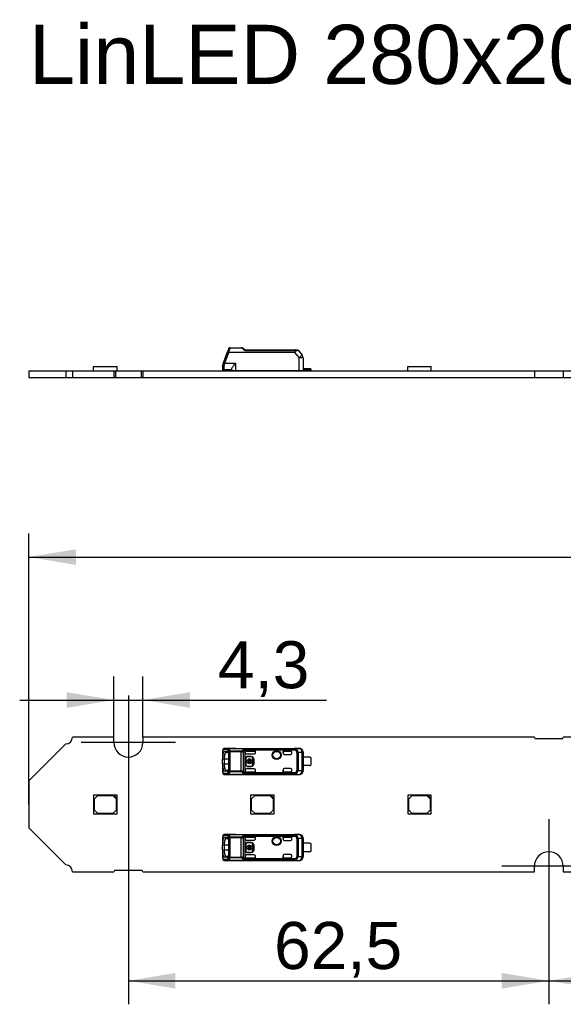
# Model space of a CAD drawing. Header units: millimetres. Extents: x 10 to 580, y 10 to 410.
# Tile 2 of 14: x 154 to 194, y 136 to 209. Entities that reach past the tile are written whole.
import ezdxf
from ezdxf.enums import TextEntityAlignment as Align
from ezdxf.lldxf.tags import DXFTag

# ---------------------------------------------------------------- set-up
doc = ezdxf.new("R2010")
doc.units = ezdxf.units.MM
doc.layers.add('Default', color=7, linetype='Continuous')
doc.layers.add('LINLED_280X20MM_', color=7, linetype='Continuous')
doc.styles.add('SEACAD_Arial', font='arial.ttf')
tags = doc.linetypes.add('CENTER2', pattern=[28.575, 19.05, -3.175, 3.175, -3.175]).pattern_tags.tags
tags[10:11] = [DXFTag(74, 4), DXFTag(75, 0), DXFTag(340, '0'), DXFTag(46, 0.0), DXFTag(50, 0.0), DXFTag(44, 0.0), DXFTag(45, 0.0)]
tags[8:9] = [DXFTag(74, 4), DXFTag(75, 0), DXFTag(340, '0'), DXFTag(46, 0.0), DXFTag(50, 0.0), DXFTag(44, 0.0), DXFTag(45, 0.0)]
tags[6:7] = [DXFTag(74, 4), DXFTag(75, 0), DXFTag(340, '0'), DXFTag(46, 0.0), DXFTag(50, 0.0), DXFTag(44, 0.0), DXFTag(45, 0.0)]
tags[4:5] = [DXFTag(74, 4), DXFTag(75, 0), DXFTag(340, '0'), DXFTag(46, 0.0), DXFTag(50, 0.0), DXFTag(44, 0.0), DXFTag(45, 0.0)]
doc.dimstyles.new('ISO', dxfattribs={"dimtxt": 3.5, "dimasz": 3.5, "dimexe": 1.75, "dimexo": 0, "dimgap": 0.875, "dimtad": 1, "dimlfac": 2, "dimtxsty": 'SEACAD_Arial', "dimblk1": '_SE_FILLED', "dimblk2": '_SE_FILLED', "dimsah": 1, "dimcen": 1.75, "dimadec": 0, "dimazin": 0, "dimtfac": 0.5, "dimtdec": 3, "dimtmove": 0, "dimatfit": 3, "dimfxl": 1, "dimarcsym": 0})

# ---------------------------------------------------------------- blocks, each defined once
blk = doc.blocks.new('SEANNOT_GROUP10')
at = {"layer": 'Default', "color": 7, "linetype": 'CENTER2'}
for p, q in [((161.618, 158.764), (161.618, 151.764)), ((165.118, 155.264), (158.118, 155.264))]:
    blk.add_line(p, q, dxfattribs=at)
blk = doc.blocks.new('SEANNOT_GROUP11')
at = {"layer": 'Default', "color": 7, "linetype": 'CENTER2'}
for p, q in [((192.868, 149.564), (192.868, 142.564)), ((196.368, 146.064), (189.368, 146.064))]:
    blk.add_line(p, q, dxfattribs=at)
blk = doc.blocks.new('SE2')
at = {"layer": 'LINLED_280X20MM_', "color": 7, "linetype": 'Continuous'}
for p, q in [((169.076, 184.573), (169.039, 184.472)), ((169.17, 184.616), (169.133, 184.493)), ((169.17, 184.639), (169.99, 184.639)), ((169.17, 184.639), (169.17, 184.616)), ((169.99, 184.616), (169.17, 184.616)), ((169.99, 184.616), (169.99, 184.639)), ((168.695, 183.526), (168.986, 184.325)), ((168.789, 183.493), (169.08, 184.292)), ((168.791, 183.788), (168.955, 184.239)), ((169.08, 184.314), (169.08, 184.292)), ((169.08, 184.314), (173.974, 184.314)), ((173.974, 184.292), (169.08, 184.292)), ((170.272, 184.433), (174.038, 184.433)), ((170.301, 184.489), (174.038, 184.489)), ((173.974, 184.292), (173.974, 184.314)), ((173.974, 184.292), (174.31, 183.892)), ((174.038, 184.489), (174.152, 184.489)), ((174.038, 184.489), (174.038, 184.433)), ((174.229, 184.453), (174.54, 184.082)), ((174.316, 182.939), (174.311, 183.892)), ((174.61, 183.892), (174.618, 182.939)), ((159.031, 183.239), (160.781, 183.239)), ((159.031, 182.914), (159.031, 183.239)), ((160.781, 182.914), (160.781, 183.239)), ((168.618, 183.226), (168.618, 183.089)), ((168.695, 183.526), (168.648, 183.397)), ((168.718, 183.16), (168.718, 182.989)), ((168.789, 183.493), (169.593, 183.493)), ((169.593, 183.492), (169.593, 182.939)), ((182.381, 183.239), (184.131, 183.239)), ((182.381, 182.914), (182.381, 183.239)), ((184.131, 182.914), (184.131, 183.239)), ((154.218, 182.914), (154.218, 182.414)), ((154.218, 182.914), (156.968, 182.914)), ((154.218, 182.414), (156.968, 182.414)), ((156.968, 182.914), (156.968, 182.414)), ((156.968, 182.914), (157.468, 182.914)), ((156.968, 182.414), (157.468, 182.414)), ((157.468, 182.914), (157.468, 182.414)), ((157.468, 182.914), (160.543, 182.914)), ((157.468, 182.414), (160.543, 182.414)), ((160.543, 182.914), (160.543, 182.414)), ((160.543, 182.914), (160.668, 182.914)), ((160.543, 182.414), (160.668, 182.414)), ((160.668, 182.914), (160.668, 182.414)), ((160.668, 182.914), (162.568, 182.914)), ((160.668, 182.414), (162.568, 182.414)), ((162.568, 182.914), (162.568, 182.414)), ((162.568, 182.914), (162.693, 182.914)), ((162.568, 182.414), (162.693, 182.414)), ((162.693, 182.914), (162.693, 182.414)), ((162.693, 182.914), (191.793, 182.914)), ((162.693, 182.414), (191.793, 182.414)), ((168.643, 182.964), (168.643, 183.022)), ((168.643, 182.964), (168.643, 182.914)), ((169.293, 182.989), (168.718, 182.989)), ((169.293, 183.032), (169.293, 182.939)), ((169.293, 182.939), (169.593, 182.939)), ((169.493, 182.914), (169.493, 182.939)), ((169.593, 182.939), (174.316, 182.939)), ((169.818, 182.914), (169.793, 182.939)), ((169.858, 182.939), (169.858, 182.914)), ((170.27, 182.939), (170.272, 182.932)), ((170.706, 182.914), (170.706, 182.939)), ((172.456, 182.914), (172.456, 182.939)), ((174.143, 182.939), (174.143, 182.914)), ((174.316, 182.939), (174.618, 182.939)), ((175.093, 183.064), (174.617, 183.064)), ((175.093, 182.989), (174.618, 182.989)), ((175.093, 182.989), (175.093, 183.064)), ((175.168, 183.064), (175.093, 183.064)), ((175.168, 183.064), (175.168, 182.964)), ((175.168, 182.914), (175.168, 182.964)), ((191.793, 182.914), (191.793, 182.414)), ((191.793, 182.914), (193.943, 182.914)), ((191.793, 182.414), (193.943, 182.414)), ((193.943, 182.914), (193.943, 182.414)), ((193.943, 182.914), (223.043, 182.914)), ((193.943, 182.414), (223.043, 182.414))]:
    blk.add_line(p, q, dxfattribs=at)
for centre, radius, start, end in [((169.17, 184.539), 0.1, 90, 159.89741), ((169.991, 184.339), 0.299, 55.47018, 90.07155), ((169.988, 184.442), 0.175, 48.79055, 89.40321), ((176.857, 192.516), 10.425, 229.62772, 230.83124), ((156.518, 164.593), 24.204, 55.2857, 55.6919), ((176.939, 181.514), 8.435, 159.47068, 160.52922), ((166.06, 185.311), 3.181, 341.73769, 345.10257), ((174.021, 184.218), 0.216, 73.93862, 85.52902), ((173.582, 187.502), 3.117, 279.21463, 281.97417), ((174.31, 183.889), 0.3, 0.5, 40), ((169.118, 183.226), 0.5, 160.00724, 179.99369), ((167.711, 180.602), 3.086, 69.55072, 71.40328), ((169.34, 183.16), 0.622, 163.98457, 179.95248), ((157.573, 186.676), 11.66, 343.33232, 344.1587), ((168.718, 183.089), 0.1, 180, 269.9999), ((168.718, 182.864), 0.125, 90, 126.8699), ((170.168, 183.214), 0.3, 270, 290.29638), ((170.168, 183.214), 0.3, 290.29647, 293.55646), ((174.143, 183.214), 0.3, 246.44354, 270), ((175.093, 182.864), 0.125, 53.1301, 90)]:
    blk.add_arc(centre, radius, start, end, dxfattribs=at)
for centre, major_axis, ratio, start_param, end_param in [((169.08, 184.291), (0.094, -0.0342), 0.0082, 1.573739, 3.141593), ((174.31, 183.889), (-0.23, -0.193), 0.006685, 3.141593, 4.704499), ((174.31, 183.889), (0.3, 0.003), 0.008726, 0, 1.567882)]:
    blk.add_ellipse(centre, major_axis=major_axis, ratio=ratio, start_param=start_param, end_param=end_param, dxfattribs=at)
for points, knots in [([(169.076, 184.573), (169.082, 184.588), (169.094, 184.601), (169.128, 184.617), (169.149, 184.619), (169.17, 184.616)], [0, 0, 0, 0, 0.5, 0.5, 1, 1, 1, 1]), ([(169.08, 184.314), (169.056, 184.32), (169.033, 184.326), (168.998, 184.33), (168.988, 184.329), (168.986, 184.325)], [0, 0, 0, 0, 0.5, 0.5, 1, 1, 1, 1]), ([(169.133, 184.493), (169.112, 184.497), (169.091, 184.497), (169.058, 184.49), (169.045, 184.482), (169.039, 184.472)], [0, 0, 0, 0, 0.5, 0.5, 1, 1, 1, 1]), ([(173.974, 184.314), (173.98, 184.315), (173.99, 184.319), (174.004, 184.329), (174.016, 184.343), (174.025, 184.361), (174.032, 184.382), (174.036, 184.407), (174.038, 184.424), (174.038, 184.433)], [0, 0, 0, 0, 0.110474, 0.221192, 0.340028, 0.473427, 0.625996, 0.800833, 1, 1, 1, 1]), ([(174.081, 184.425), (174.072, 184.395), (174.059, 184.353), (174.015, 184.308), (173.988, 184.297), (173.974, 184.292)], [0, 0, 0, 0, 0.545028, 0.76451, 1, 1, 1, 1]), ([(174.081, 184.425), (174.078, 184.444), (174.072, 184.46), (174.057, 184.482), (174.047, 184.489), (174.038, 184.489)], [0, 0, 0, 0, 0.5, 0.5, 1, 1, 1, 1]), ([(168.718, 183.16), (168.692, 183.16), (168.666, 183.168), (168.629, 183.192), (168.618, 183.209), (168.618, 183.226)], [0, 0, 0, 0, 0.5, 0.5, 1, 1, 1, 1]), ([(168.648, 183.397), (168.646, 183.389), (168.654, 183.377), (168.69, 183.353), (168.716, 183.34), (168.742, 183.332)], [0, 0, 0, 0, 0.5, 0.5, 1, 1, 1, 1]), ([(169.293, 183.032), (169.296, 183.047), (169.301, 183.078), (169.341, 183.149), (169.399, 183.237), (169.485, 183.351), (169.552, 183.439), (169.592, 183.491), (169.593, 183.492)], [0, 0, 0, 0, 0.144068, 0.30909, 0.500413, 0.703729, 0.992783, 1, 1, 1, 1])]:
    blk.add_open_spline(points, degree=3, knots=knots, dxfattribs=at)
for points in [[(170.16, 184.586), (170.147, 184.593), (170.125, 184.588), (170.103, 184.573)], [(170.301, 184.489), (170.291, 184.489), (170.281, 184.466), (170.272, 184.433)], [(174.152, 184.489), (174.181, 184.489), (174.21, 184.475), (174.229, 184.453)]]:
    blk.add_open_spline(points, degree=3, dxfattribs=at)
blk = doc.blocks.new('SE3')
at = {"layer": 'LINLED_280X20MM_', "color": 7, "linetype": 'Continuous'}
for p, q in [((160.543, 155.664), (157.468, 155.664)), ((160.543, 155.264), (160.543, 155.664)), ((191.793, 155.664), (162.693, 155.664)), ((162.693, 155.664), (162.693, 155.264)), ((193.818, 155.539), (191.918, 155.539)), ((223.043, 155.664), (193.943, 155.664)), ((156.968, 155.164), (154.218, 152.414)), ((168.618, 154.636), (168.618, 154.262)), ((168.648, 154.713), (168.648, 154.437)), ((168.986, 154.727), (168.695, 154.734)), ((169.59, 154.834), (168.788, 154.834)), ((169.08, 154.827), (168.789, 154.834)), ((169.593, 154.834), (168.789, 154.834)), ((168.791, 154.596), (168.955, 154.595)), ((168.791, 154.596), (168.932, 154.545)), ((168.932, 154.545), (169.015, 154.544)), ((168.98, 154.586), (168.955, 154.595)), ((169.076, 153.156), (169.076, 154.571)), ((169.17, 154.571), (169.076, 154.571)), ((169.08, 154.827), (169.08, 154.824)), ((169.08, 154.827), (173.974, 154.827)), ((169.08, 154.824), (173.974, 154.824)), ((169.99, 154.634), (169.17, 154.634)), ((169.17, 154.634), (169.17, 154.571)), ((169.99, 154.571), (169.17, 154.571)), ((169.17, 154.571), (169.17, 153.156)), ((169.593, 154.839), (169.593, 154.834)), ((169.593, 154.839), (174.316, 154.839)), ((169.99, 154.571), (169.99, 154.634)), ((169.99, 153.156), (169.99, 154.571)), ((170.16, 154.61), (170.16, 153.117)), ((174.038, 154.781), (170.271, 154.781)), ((174.038, 154.692), (170.301, 154.692)), ((170.302, 154.541), (170.302, 154.683)), ((170.302, 154.541), (170.302, 154.519)), ((170.402, 154.641), (171.068, 154.641)), ((170.402, 154.641), (170.402, 154.641)), ((170.402, 154.641), (171.067, 154.641)), ((171.067, 154.516), (171.067, 154.641)), ((171.068, 154.641), (171.067, 154.641)), ((171.068, 154.519), (171.068, 154.641)), ((173.118, 154.641), (173.118, 154.489)), ((173.668, 154.641), (173.118, 154.641)), ((173.118, 154.641), (173.12, 154.641)), ((173.12, 154.489), (173.12, 154.641)), ((173.12, 154.641), (173.668, 154.641)), ((173.668, 154.641), (173.668, 154.641)), ((173.768, 154.489), (173.768, 154.541)), ((174.31, 154.83), (173.974, 154.827)), ((173.974, 154.824), (173.974, 154.827)), ((174.038, 154.781), (174.038, 154.692)), ((174.038, 154.692), (174.081, 154.774)), ((174.311, 154.83), (174.316, 154.839)), ((174.618, 154.539), (174.61, 154.53)), ((174.618, 154.539), (174.618, 154.176)), ((168.768, 154.242), (168.618, 154.262)), ((168.618, 154.262), (168.618, 154.039)), ((168.768, 154.039), (168.618, 154.039)), ((168.618, 153.689), (168.618, 154.039)), ((168.648, 154.436), (168.789, 154.399)), ((168.768, 154.039), (168.768, 154.242)), ((169.066, 154.039), (168.768, 154.039)), ((168.768, 153.689), (168.768, 154.039)), ((169.066, 154.289), (169.066, 153.438)), ((170.302, 153.209), (170.302, 154.519)), ((170.352, 154.114), (170.338, 154.114)), ((170.338, 154.114), (170.338, 153.614)), ((170.352, 154.114), (170.352, 153.614)), ((170.444, 153.897), (170.392, 153.897)), ((170.392, 153.897), (170.392, 153.83)), ((170.392, 153.83), (170.444, 153.83)), ((170.402, 154.419), (170.968, 154.419)), ((170.452, 154.227), (170.452, 154.214)), ((170.752, 154.227), (170.452, 154.227)), ((170.752, 154.214), (170.452, 154.214)), ((170.712, 153.897), (170.506, 153.897)), ((170.506, 153.83), (170.712, 153.83)), ((170.752, 154.214), (170.752, 154.227)), ((170.826, 153.897), (170.775, 153.897)), ((170.775, 153.83), (170.826, 153.83)), ((170.892, 154.111), (170.826, 154.111)), ((170.826, 154.111), (170.826, 153.897)), ((170.826, 153.83), (170.826, 153.617)), ((170.892, 153.617), (170.892, 154.111)), ((170.965, 154.014), (170.952, 154.014)), ((170.952, 153.714), (170.952, 154.014)), ((170.965, 153.714), (170.965, 154.014)), ((171.067, 154.516), (171.068, 154.519)), ((173.118, 154.489), (173.12, 154.489)), ((173.218, 154.389), (173.668, 154.389)), ((174.152, 153.2), (174.152, 154.527)), ((174.229, 154.527), (174.152, 154.527)), ((174.54, 154.53), (174.229, 154.527)), ((174.229, 154.527), (174.229, 153.2)), ((174.61, 154.53), (174.54, 154.53)), ((174.54, 153.197), (174.54, 154.53)), ((174.61, 154.53), (174.61, 153.197)), ((174.617, 153.551), (174.617, 154.176)), ((175.093, 154.176), (174.617, 154.176)), ((175.168, 154.151), (175.168, 153.576)), ((168.618, 153.689), (168.768, 153.689)), ((168.618, 153.689), (168.618, 153.465)), ((168.618, 153.465), (168.768, 153.486)), ((168.618, 153.466), (168.618, 153.092)), ((168.789, 153.328), (168.648, 153.292)), ((168.648, 153.29), (168.648, 153.014)), ((168.768, 153.689), (169.066, 153.689)), ((168.768, 153.486), (168.768, 153.689)), ((168.932, 153.182), (168.791, 153.131)), ((168.955, 153.132), (168.791, 153.131)), ((169.016, 153.183), (168.932, 153.182)), ((168.955, 153.132), (168.982, 153.142)), ((169.17, 153.156), (169.076, 153.156)), ((169.17, 153.156), (169.99, 153.156)), ((169.17, 153.156), (169.17, 153.093)), ((169.99, 153.093), (169.17, 153.093)), ((169.99, 153.093), (169.99, 153.156)), ((170.302, 153.209), (170.302, 153.186)), ((170.302, 153.045), (170.302, 153.186)), ((170.338, 153.614), (170.352, 153.614)), ((170.968, 153.309), (170.402, 153.309)), ((170.402, 153.086), (171.067, 153.086)), ((170.402, 153.086), (170.402, 153.086)), ((170.402, 153.086), (171.068, 153.086)), ((170.452, 153.514), (170.452, 153.5)), ((170.452, 153.514), (170.752, 153.514)), ((170.452, 153.5), (170.752, 153.5)), ((170.568, 153.7), (170.568, 153.763)), ((170.651, 153.763), (170.651, 153.7)), ((170.752, 153.5), (170.752, 153.514)), ((170.826, 153.617), (170.892, 153.617)), ((170.952, 153.714), (170.965, 153.714)), ((171.067, 153.086), (171.067, 153.213)), ((171.068, 153.208), (171.067, 153.213)), ((171.068, 153.086), (171.067, 153.086)), ((171.068, 153.086), (171.068, 153.208)), ((173.12, 153.239), (173.118, 153.239)), ((173.118, 153.239), (173.118, 153.086)), ((173.118, 153.086), (173.12, 153.086)), ((173.118, 153.086), (173.668, 153.086)), ((173.12, 153.086), (173.12, 153.239)), ((173.12, 153.086), (173.668, 153.086)), ((173.668, 153.339), (173.218, 153.339)), ((173.668, 153.086), (173.668, 153.086)), ((173.768, 153.186), (173.768, 153.239)), ((174.152, 153.2), (174.229, 153.2)), ((174.229, 153.2), (174.54, 153.197)), ((174.54, 153.197), (174.61, 153.197)), ((174.61, 153.197), (174.618, 153.189)), ((175.093, 153.551), (174.617, 153.551)), ((174.618, 153.551), (174.618, 153.189)), ((154.218, 152.414), (154.218, 148.914)), ((168.695, 152.993), (168.986, 153)), ((168.788, 152.893), (169.59, 152.893)), ((168.789, 152.893), (169.08, 152.9)), ((168.789, 152.893), (169.593, 152.893)), ((169.08, 152.903), (169.08, 152.9)), ((169.08, 152.903), (173.974, 152.903)), ((173.974, 152.9), (169.08, 152.9)), ((169.593, 152.893), (169.593, 152.889)), ((169.593, 152.889), (174.316, 152.889)), ((170.272, 152.946), (174.038, 152.946)), ((170.302, 153.045), (170.301, 153.035)), ((170.301, 153.035), (174.038, 153.035)), ((173.974, 152.9), (173.974, 152.903)), ((173.974, 152.9), (174.31, 152.897)), ((174.038, 153.035), (174.038, 152.946)), ((174.081, 152.953), (174.038, 153.035)), ((174.316, 152.889), (174.311, 152.897)), ((160.531, 151.364), (159.031, 151.364)), ((159.031, 151.364), (159.031, 149.964)), ((159.331, 151.314), (159.081, 151.064)), ((159.081, 151.064), (159.081, 150.264)), ((160.481, 151.314), (159.331, 151.314)), ((160.731, 151.064), (160.481, 151.314)), ((160.781, 151.364), (160.531, 151.364)), ((160.531, 151.364), (160.781, 151.114)), ((160.731, 150.264), (160.731, 151.064)), ((160.781, 151.114), (160.781, 151.364)), ((160.781, 149.964), (160.781, 151.114)), ((172.206, 151.364), (170.706, 151.364)), ((170.706, 151.364), (170.706, 149.964)), ((171.006, 151.314), (170.756, 151.064)), ((170.756, 151.064), (170.756, 150.264)), ((172.156, 151.314), (171.006, 151.314)), ((172.406, 151.064), (172.156, 151.314)), ((172.456, 151.364), (172.206, 151.364)), ((172.206, 151.364), (172.456, 151.114)), ((172.406, 150.264), (172.406, 151.064)), ((172.456, 151.114), (172.456, 151.364)), ((172.456, 149.964), (172.456, 151.114)), ((183.881, 151.364), (182.381, 151.364)), ((182.381, 151.364), (182.381, 149.964)), ((182.681, 151.314), (182.431, 151.064)), ((182.431, 151.064), (182.431, 150.264)), ((183.831, 151.314), (182.681, 151.314)), ((184.081, 151.064), (183.831, 151.314)), ((184.131, 151.364), (183.881, 151.364)), ((183.881, 151.364), (184.131, 151.114)), ((184.081, 150.264), (184.081, 151.064)), ((184.131, 151.114), (184.131, 151.364)), ((184.131, 149.964), (184.131, 151.114)), ((159.081, 150.264), (159.331, 150.014)), ((160.481, 150.014), (160.731, 150.264)), ((170.756, 150.264), (171.006, 150.014)), ((172.156, 150.014), (172.406, 150.264)), ((182.431, 150.264), (182.681, 150.014)), ((183.831, 150.014), (184.081, 150.264)), ((159.031, 149.964), (160.781, 149.964)), ((159.331, 150.014), (160.481, 150.014)), ((170.706, 149.964), (172.456, 149.964)), ((171.006, 150.014), (172.156, 150.014)), ((182.381, 149.964), (184.131, 149.964)), ((182.681, 150.014), (183.831, 150.014)), ((154.218, 148.914), (156.968, 146.164)), ((168.618, 148.236), (168.618, 147.862)), ((168.648, 148.313), (168.648, 148.037)), ((168.648, 148.036), (168.789, 147.999)), ((168.986, 148.327), (168.695, 148.334)), ((169.59, 148.434), (168.788, 148.434)), ((169.08, 148.427), (168.789, 148.434)), ((169.593, 148.434), (168.789, 148.434)), ((168.791, 148.196), (168.955, 148.195)), ((168.791, 148.196), (168.932, 148.145)), ((168.932, 148.145), (169.015, 148.144)), ((168.98, 148.186), (168.955, 148.195)), ((169.076, 146.756), (169.076, 148.171)), ((169.17, 148.171), (169.076, 148.171)), ((169.08, 148.427), (169.08, 148.424)), ((169.08, 148.427), (173.974, 148.427)), ((169.08, 148.424), (173.974, 148.424)), ((169.99, 148.234), (169.17, 148.234)), ((169.17, 148.234), (169.17, 148.171)), ((169.99, 148.171), (169.17, 148.171)), ((169.17, 148.171), (169.17, 146.756)), ((169.593, 148.439), (169.593, 148.434)), ((169.593, 148.439), (174.316, 148.439)), ((169.99, 148.171), (169.99, 148.234)), ((169.99, 146.756), (169.99, 148.171)), ((170.16, 148.21), (170.16, 146.717)), ((174.038, 148.381), (170.271, 148.381)), ((174.038, 148.292), (170.301, 148.292)), ((170.302, 148.141), (170.302, 148.283)), ((170.302, 148.141), (170.302, 148.119)), ((170.302, 146.809), (170.302, 148.119)), ((170.402, 148.241), (171.068, 148.241)), ((170.402, 148.241), (170.402, 148.241)), ((170.402, 148.241), (171.067, 148.241)), ((170.402, 148.019), (170.968, 148.019)), ((171.067, 148.116), (171.067, 148.241)), ((171.068, 148.241), (171.067, 148.241)), ((171.067, 148.116), (171.068, 148.119)), ((171.068, 148.119), (171.068, 148.241)), ((173.118, 148.241), (173.118, 148.089)), ((173.668, 148.241), (173.118, 148.241)), ((173.118, 148.241), (173.12, 148.241)), ((173.118, 148.089), (173.12, 148.089)), ((173.12, 148.089), (173.12, 148.241)), ((173.12, 148.241), (173.668, 148.241)), ((173.218, 147.989), (173.668, 147.989)), ((173.668, 148.241), (173.668, 148.241)), ((173.768, 148.089), (173.768, 148.141)), ((174.31, 148.43), (173.974, 148.427)), ((173.974, 148.424), (173.974, 148.427)), ((174.038, 148.381), (174.038, 148.292)), ((174.038, 148.292), (174.081, 148.374)), ((174.152, 146.8), (174.152, 148.127)), ((174.229, 148.127), (174.152, 148.127)), ((174.54, 148.13), (174.229, 148.127)), ((174.229, 148.127), (174.229, 146.8)), ((174.311, 148.43), (174.316, 148.439)), ((174.61, 148.13), (174.54, 148.13)), ((174.54, 146.797), (174.54, 148.13)), ((174.618, 148.139), (174.61, 148.13)), ((174.61, 148.13), (174.61, 146.797)), ((174.618, 148.139), (174.618, 147.776)), ((168.768, 147.842), (168.618, 147.862)), ((168.618, 147.862), (168.618, 147.639)), ((168.768, 147.639), (168.618, 147.639)), ((168.618, 147.289), (168.618, 147.639)), ((168.618, 147.289), (168.768, 147.289)), ((168.618, 147.289), (168.618, 147.065)), ((168.768, 147.639), (168.768, 147.842)), ((169.066, 147.639), (168.768, 147.639)), ((168.768, 147.289), (168.768, 147.639)), ((168.768, 147.289), (169.066, 147.289)), ((168.768, 147.086), (168.768, 147.289)), ((169.066, 147.889), (169.066, 147.038)), ((170.352, 147.714), (170.338, 147.714)), ((170.338, 147.714), (170.338, 147.214)), ((170.338, 147.214), (170.352, 147.214)), ((170.352, 147.714), (170.352, 147.214)), ((170.444, 147.497), (170.392, 147.497)), ((170.392, 147.497), (170.392, 147.43)), ((170.392, 147.43), (170.444, 147.43)), ((170.452, 147.827), (170.452, 147.814)), ((170.752, 147.827), (170.452, 147.827)), ((170.752, 147.814), (170.452, 147.814)), ((170.712, 147.497), (170.506, 147.497)), ((170.506, 147.43), (170.712, 147.43)), ((170.568, 147.3), (170.568, 147.363)), ((170.651, 147.363), (170.651, 147.3)), ((170.752, 147.814), (170.752, 147.827)), ((170.826, 147.497), (170.775, 147.497)), ((170.775, 147.43), (170.826, 147.43)), ((170.892, 147.711), (170.826, 147.711)), ((170.826, 147.711), (170.826, 147.497)), ((170.826, 147.43), (170.826, 147.217)), ((170.826, 147.217), (170.892, 147.217)), ((170.892, 147.217), (170.892, 147.711)), ((170.965, 147.614), (170.952, 147.614)), ((170.952, 147.314), (170.952, 147.614)), ((170.952, 147.314), (170.965, 147.314)), ((170.965, 147.314), (170.965, 147.614)), ((174.617, 147.151), (174.617, 147.776)), ((175.093, 147.776), (174.617, 147.776)), ((175.168, 147.751), (175.168, 147.176)), ((168.618, 147.065), (168.768, 147.086)), ((168.618, 147.066), (168.618, 146.692)), ((168.789, 146.928), (168.648, 146.892)), ((168.648, 146.89), (168.648, 146.614)), ((168.695, 146.593), (168.986, 146.6)), ((168.788, 146.493), (169.59, 146.493)), ((168.789, 146.493), (169.08, 146.5)), ((168.789, 146.493), (169.593, 146.493)), ((168.932, 146.782), (168.791, 146.731)), ((168.955, 146.732), (168.791, 146.731)), ((169.016, 146.783), (168.932, 146.782)), ((168.955, 146.732), (168.982, 146.742)), ((169.17, 146.756), (169.076, 146.756)), ((169.08, 146.503), (169.08, 146.5)), ((169.08, 146.503), (173.974, 146.503)), ((173.974, 146.5), (169.08, 146.5)), ((169.17, 146.756), (169.99, 146.756)), ((169.17, 146.756), (169.17, 146.693)), ((169.99, 146.693), (169.17, 146.693)), ((169.593, 146.493), (169.593, 146.489)), ((169.593, 146.489), (174.316, 146.489)), ((169.99, 146.693), (169.99, 146.756)), ((170.272, 146.546), (174.038, 146.546)), ((170.302, 146.645), (170.301, 146.635)), ((170.301, 146.635), (174.038, 146.635)), ((170.302, 146.809), (170.302, 146.786)), ((170.302, 146.645), (170.302, 146.786)), ((170.968, 146.909), (170.402, 146.909)), ((170.402, 146.686), (171.067, 146.686)), ((170.402, 146.686), (170.402, 146.686)), ((170.402, 146.686), (171.068, 146.686)), ((170.452, 147.114), (170.452, 147.1)), ((170.452, 147.114), (170.752, 147.114)), ((170.452, 147.1), (170.752, 147.1)), ((170.752, 147.1), (170.752, 147.114)), ((171.067, 146.686), (171.067, 146.813)), ((171.068, 146.808), (171.067, 146.813)), ((171.068, 146.686), (171.067, 146.686)), ((171.068, 146.686), (171.068, 146.808)), ((173.12, 146.839), (173.118, 146.839)), ((173.118, 146.839), (173.118, 146.686)), ((173.118, 146.686), (173.12, 146.686)), ((173.118, 146.686), (173.668, 146.686)), ((173.12, 146.686), (173.12, 146.839)), ((173.12, 146.686), (173.668, 146.686)), ((173.668, 146.939), (173.218, 146.939)), ((173.668, 146.686), (173.668, 146.686)), ((173.768, 146.786), (173.768, 146.839)), ((173.974, 146.5), (173.974, 146.503)), ((173.974, 146.5), (174.31, 146.497)), ((174.038, 146.635), (174.038, 146.546)), ((174.081, 146.553), (174.038, 146.635)), ((174.152, 146.8), (174.229, 146.8)), ((174.229, 146.8), (174.54, 146.797)), ((174.316, 146.489), (174.311, 146.497)), ((174.54, 146.797), (174.61, 146.797)), ((174.61, 146.797), (174.618, 146.789)), ((175.093, 147.151), (174.617, 147.151)), ((174.618, 147.151), (174.618, 146.789)), ((160.668, 145.789), (162.568, 145.789)), ((191.793, 145.664), (191.793, 146.064)), ((193.943, 146.064), (193.943, 145.664)), ((157.468, 145.664), (160.543, 145.664)), ((162.693, 145.664), (191.793, 145.664)), ((193.943, 145.664), (223.043, 145.664))]:
    blk.add_line(p, q, dxfattribs=at)
for centre, radius in [((172.643, 154.339), 0.328), ((172.643, 154.339), 0.293), ((172.643, 154.339), 0.276), ((172.643, 154.339), 0.275), ((172.643, 147.939), 0.328), ((172.643, 147.939), 0.293), ((172.643, 147.939), 0.276), ((172.643, 147.939), 0.275)]:
    blk.add_circle(centre, radius, dxfattribs=at)
for centre, radius, start, end in [((156.968, 155.664), 0.5, 270, 0), ((191.918, 155.664), 0.125, 180, 270), ((193.818, 155.664), 0.125, 270, 0), ((161.618, 155.264), 1.075, 180, 0), ((168.808, 154.652), 0.19, 134.26296, 184.15507), ((168.731, 154.725), 0.0836, 132.13019, 188.18025), ((168.79, 154.667), 0.167, 89.18622, 133.95332), ((168.793, 154.736), 0.0975, 92.0033, 181.51183), ((169.089, 154.721), 0.103, 95.1634, 176.88603), ((168.878, 154.582), 0.181, 26.77466, 53.25524), ((169.163, 154.618), 0.132, 103.13685, 159.99536), ((168.589, 154.429), 0.508, 16.25103, 27.44263), ((169.185, 154.511), 0.124, 96.74482, 150.7526), ((168.944, 154.673), 0.204, 21.14231, 47.85712), ((168.551, 154.494), 0.635, 12.7997, 23.48751), ((169.98, 154.818), 0.184, 273.14824, 312.18165), ((169.985, 154.986), 0.414, 270.69373, 294.97087), ((170.517, 154.177), 0.652, 112.11544, 129.33117), ((169.99, 154.533), 0.187, 24.29758, 52.51656), ((170.544, 154.034), 0.693, 110.5131, 123.67504), ((170.066, 154.664), 0.236, 6.78625, 29.79904), ((174.043, 154.675), 0.107, 68.96322, 92.44914), ((173.937, 154.521), 0.292, 1.24479, 60.4152), ((174.31, 154.53), 0.3, 0.00436, 89.8384), ((168.987, 154.288), 0.37, 156.26512, 184.09749), ((169.337, 154.245), 0.569, 164.20658, 180.38348), ((170.452, 154.114), 0.113, 90, 180), ((170.452, 154.114), 0.1, 90, 180), ((170.609, 153.864), 0.169, 11.32726, 168.67274), ((170.609, 153.864), 0.169, 191.32726, 255.79581), ((170.609, 153.864), 0.108, 17.78466, 162.21534), ((170.609, 153.864), 0.108, 197.78466, 247.56802), ((170.609, 153.864), 0.169, 284.20419, 348.67274), ((170.609, 153.864), 0.108, 292.43198, 342.21534), ((170.752, 154.014), 0.213, 0, 90), ((170.752, 154.014), 0.2, 0, 90), ((173.668, 154.489), 0.1, 270, 0), ((175.093, 154.051), 0.125, 53.1301, 90), ((168.99, 153.439), 0.372, 175.97465, 203.65539), ((168.81, 153.076), 0.191, 176.09538, 225.59709), ((169.269, 153.473), 0.501, 178.51585, 196.90988), ((168.626, 153.283), 0.468, 332.08348, 344.23539), ((169.185, 153.217), 0.125, 209.28627, 263.16848), ((168.549, 153.234), 0.637, 336.52963, 347.17013), ((169.985, 152.738), 0.417, 65.11343, 89.22174), ((169.981, 152.91), 0.183, 47.8882, 86.98128), ((169.973, 153.208), 0.208, 308.87868, 334.10694), ((170.555, 153.714), 0.716, 236.53476, 249.27401), ((170.452, 153.614), 0.113, 180, 270), ((170.452, 153.614), 0.1, 180, 270), ((170.752, 153.714), 0.2, 270, 0), ((170.752, 153.714), 0.213, 270, 0), ((173.668, 153.239), 0.1, 0, 90), ((173.938, 153.206), 0.291, 299.46892, 358.87195), ((174.31, 153.197), 0.3, 270.167, 359.99564), ((175.093, 153.676), 0.125, 270, 306.8699), ((168.731, 153.002), 0.0838, 171.87116, 227.87372), ((168.79, 153.061), 0.167, 226.11045, 270.77677), ((168.793, 152.991), 0.0975, 178.48003, 268.00094), ((168.878, 153.145), 0.181, 306.73963, 333.22778), ((169.089, 153.006), 0.103, 183.11402, 264.83719), ((169.163, 153.109), 0.132, 200.0118, 256.88186), ((168.944, 153.054), 0.203, 312.13882, 338.88527), ((170.506, 153.533), 0.632, 230.3962, 248.22145), ((169.887, 153.12), 0.422, 335.65307, 348.46555), ((174.043, 153.053), 0.107, 267.5508, 291.03601), ((168.987, 147.888), 0.37, 156.26512, 184.09749), ((168.808, 148.252), 0.19, 134.26296, 184.15507), ((168.731, 148.325), 0.0836, 132.13019, 188.18025), ((168.79, 148.267), 0.167, 89.18622, 133.95332), ((168.793, 148.336), 0.0975, 92.0033, 181.51183), ((169.337, 147.845), 0.569, 164.20658, 180.38348), ((169.089, 148.321), 0.103, 95.1634, 176.88603), ((168.878, 148.182), 0.181, 26.77466, 53.25524), ((169.163, 148.218), 0.132, 103.13685, 159.99536), ((168.589, 148.029), 0.508, 16.25103, 27.44263), ((169.185, 148.111), 0.124, 96.74482, 150.7526), ((168.944, 148.273), 0.204, 21.14231, 47.85712), ((168.551, 148.094), 0.635, 12.7997, 23.48751), ((169.98, 148.418), 0.184, 273.14824, 312.18165), ((169.985, 148.586), 0.414, 270.69373, 294.97087), ((170.517, 147.777), 0.652, 112.11544, 129.33117), ((169.99, 148.133), 0.187, 24.29758, 52.51656), ((170.544, 147.634), 0.693, 110.5131, 123.67504), ((170.066, 148.264), 0.236, 6.78625, 29.79904), ((173.668, 148.089), 0.1, 270, 0), ((174.043, 148.275), 0.107, 68.96322, 92.44914), ((173.937, 148.121), 0.292, 1.24479, 60.4152), ((174.31, 148.13), 0.3, 0.00436, 89.8384), ((170.452, 147.714), 0.113, 90, 180), ((170.452, 147.214), 0.113, 180, 270), ((170.452, 147.714), 0.1, 90, 180), ((170.452, 147.214), 0.1, 180, 270), ((170.609, 147.464), 0.169, 11.32726, 168.67274), ((170.609, 147.464), 0.169, 191.32726, 255.79581), ((170.609, 147.464), 0.108, 17.78466, 162.21534), ((170.609, 147.464), 0.108, 197.78466, 247.56802), ((170.609, 147.464), 0.169, 284.20419, 348.67274), ((170.609, 147.464), 0.108, 292.43198, 342.21534), ((170.752, 147.614), 0.213, 0, 90), ((170.752, 147.614), 0.2, 0, 90), ((170.752, 147.314), 0.2, 270, 0), ((170.752, 147.314), 0.213, 270, 0), ((175.093, 147.651), 0.125, 53.1301, 90), ((168.99, 147.039), 0.372, 175.97465, 203.65539), ((168.81, 146.676), 0.191, 176.09538, 225.59709), ((168.731, 146.602), 0.0838, 171.87116, 227.87372), ((168.79, 146.661), 0.167, 226.11045, 270.77677), ((168.793, 146.591), 0.0975, 178.48003, 268.00094), ((169.269, 147.073), 0.501, 178.51585, 196.90988), ((168.878, 146.745), 0.181, 306.73963, 333.22778), ((169.089, 146.606), 0.103, 183.11402, 264.83719), ((168.626, 146.883), 0.468, 332.08348, 344.23539), ((169.163, 146.709), 0.132, 200.0118, 256.88186), ((169.185, 146.817), 0.125, 209.28627, 263.16848), ((168.944, 146.654), 0.203, 312.13882, 338.88527), ((168.549, 146.834), 0.637, 336.52963, 347.17013), ((169.985, 146.338), 0.417, 65.11343, 89.22174), ((169.981, 146.51), 0.183, 47.8882, 86.98128), ((169.973, 146.808), 0.208, 308.87868, 334.10694), ((170.506, 147.133), 0.632, 230.3962, 248.22145), ((170.555, 147.314), 0.716, 236.53476, 249.27401), ((169.887, 146.72), 0.422, 335.65307, 348.46555), ((173.668, 146.839), 0.1, 0, 90), ((174.043, 146.653), 0.107, 267.5508, 291.03601), ((173.938, 146.806), 0.291, 299.46892, 358.87195), ((174.31, 146.797), 0.3, 270.167, 359.99564), ((175.093, 147.276), 0.125, 270, 306.8699), ((192.868, 146.064), 1.075, 0, 180), ((156.968, 145.664), 0.5, 0, 90), ((160.668, 145.664), 0.125, 90, 179.99999), ((162.568, 145.664), 0.125, 0, 90)]:
    blk.add_arc(centre, radius, start, end, dxfattribs=at)
for centre, major_axis, ratio, start_param, end_param in [((168.694, 154.284), (0, -0.45), 0.34204, 3.132977, 3.442996), ((169.08, 154.727), (-0.0024, -0.1), 0.939661, 3.16702, 4.734916), ((169.593, 154.539), (0, -0.3), 0.999962, 3.141593, 3.321066), ((170.402, 154.541), (0, -0.1), 0.999994, 3.140535, 4.712389), ((170.402, 154.541), (0, -0.1), 0.999994, 3.140004, 4.712389), ((173.668, 154.541), (0, -0.1), 0.999994, 1.570796, 3.141593), ((173.668, 154.541), (0, -0.1), 0.999994, 1.570796, 3.141593), ((174.31, 154.53), (0.003, -0.3), 0.766027, 1.56283, 3.125796), ((174.318, 154.539), (-0.212, -0.212), 0.999924, 2.356233, 3.933355), ((170.402, 154.519), (0, -0.1), 0.999848, 4.712389, 6.283185), ((170.968, 154.519), (-0.0707, -0.0707), 0.999695, 0.785246, 2.356347), ((170.967, 154.517), (-0.0707, -0.0707), 0.999695, 1.570796, 2.343651), ((173.218, 154.489), (0.1, 0), 0.999848, 3.141593, 4.712389), ((173.22, 154.489), (0.1, 0), 0.999848, 3.141593, 4.712389), ((170.402, 153.209), (0, 0.1), 0.999848, 0, 1.570796), ((170.402, 153.186), (0, 0.1), 0.999994, 1.570796, 3.141593), ((170.402, 153.186), (0, 0.1), 0.999994, 1.570796, 3.141593), ((170.968, 153.209), (-0.0707, 0.0707), 0.999695, 3.926839, 5.497939), ((170.967, 153.21), (-0.0707, 0.0707), 0.999695, 3.9588, 4.712389), ((173.218, 153.239), (0.1, 0), 0.999848, 1.570796, 3.141593), ((173.22, 153.239), (0.1, 0), 0.999848, 1.570796, 3.141593), ((173.668, 153.186), (0, 0.1), 0.999994, 3.141593, 4.712389), ((173.668, 153.186), (0, 0.1), 0.999994, 3.141593, 4.712389), ((174.31, 153.197), (-0.003, -0.3), 0.766027, 0.015856, 1.578763), ((174.318, 153.189), (-0.212, 0.212), 0.999924, 2.349833, 3.926953), ((168.694, 153.444), (0, 0.451), 0.342128, 2.840877, 3.150375), ((169.08, 153), (0.0024, -0.1), 0.939661, 4.689876, 6.257716), ((169.593, 153.189), (0, -0.3), 0.999962, 6.103712, 6.283185), ((168.694, 147.884), (0, -0.45), 0.34204, 3.132977, 3.442996), ((169.08, 148.327), (-0.0024, -0.1), 0.939661, 3.16702, 4.734916), ((169.593, 148.139), (0, -0.3), 0.999962, 3.141593, 3.321066), ((170.402, 148.141), (0, -0.1), 0.999994, 3.140535, 4.712389), ((170.402, 148.141), (0, -0.1), 0.999994, 3.140004, 4.712389), ((170.402, 148.119), (0, -0.1), 0.999848, 4.712389, 6.283185), ((170.968, 148.119), (-0.0707, -0.0707), 0.999695, 0.785246, 2.356347), ((170.967, 148.117), (-0.0707, -0.0707), 0.999695, 1.570796, 2.343651), ((173.218, 148.089), (0.1, 0), 0.999848, 3.141593, 4.712389), ((173.22, 148.089), (0.1, 0), 0.999848, 3.141593, 4.712389), ((173.668, 148.141), (0, -0.1), 0.999994, 1.570796, 3.141593), ((173.668, 148.141), (0, -0.1), 0.999994, 1.570796, 3.141593), ((174.31, 148.13), (0.003, -0.3), 0.766027, 1.56283, 3.125796), ((174.318, 148.139), (-0.212, -0.212), 0.999924, 2.356233, 3.933355), ((168.694, 147.044), (0, 0.451), 0.342128, 2.840877, 3.150375), ((169.08, 146.6), (0.0024, -0.1), 0.939661, 4.689876, 6.257716), ((169.593, 146.789), (0, -0.3), 0.999962, 6.103712, 6.283185), ((170.402, 146.809), (0, 0.1), 0.999848, 0, 1.570796), ((170.402, 146.786), (0, 0.1), 0.999994, 1.570796, 3.141593), ((170.402, 146.786), (0, 0.1), 0.999994, 1.570796, 3.141593), ((170.968, 146.809), (-0.0707, 0.0707), 0.999695, 3.926839, 5.497939), ((170.967, 146.81), (-0.0707, 0.0707), 0.999695, 3.9588, 4.712389), ((173.218, 146.839), (0.1, 0), 0.999848, 1.570796, 3.141593), ((173.22, 146.839), (0.1, 0), 0.999848, 1.570796, 3.141593), ((173.668, 146.786), (0, 0.1), 0.999994, 3.141593, 4.712389), ((173.668, 146.786), (0, 0.1), 0.999994, 3.141593, 4.712389), ((174.31, 146.797), (-0.003, -0.3), 0.766027, 0.015856, 1.578763), ((174.318, 146.789), (-0.212, 0.212), 0.999924, 2.349833, 3.926953)]:
    blk.add_ellipse(centre, major_axis=major_axis, ratio=ratio, start_param=start_param, end_param=end_param, dxfattribs=at)
for points, degree, knots in [([(168.648, 154.713), (168.644, 154.71), (168.636, 154.703), (168.628, 154.69), (168.622, 154.674), (168.619, 154.657), (168.618, 154.643), (168.618, 154.636)], 3, [0, 0, 0, 0, 0.20636, 0.408491, 0.607418, 0.804218, 1, 1, 1, 1]), ([(168.932, 154.545), (168.932, 154.545), (168.918, 154.545), (168.892, 154.539), (168.854, 154.509), (168.82, 154.463), (168.799, 154.421), (168.789, 154.4)], 3, [0, 0, 0, 0, 0.000046, 0.262507, 0.516593, 0.762391, 1, 1, 1, 1]), ([(168.955, 154.595), (169.001, 154.591), (169.034, 154.504), (169.066, 154.416), (169.067, 154.289)], 2, [0, 0, 0, 0.5, 0.5, 1, 1, 1]), ([(173.974, 154.827), (173.982, 154.827), (173.995, 154.826), (174.014, 154.824), (174.031, 154.82), (174.048, 154.813), (174.066, 154.8), (174.076, 154.784), (174.081, 154.774)], 3, [0, 0, 0, 0, 0.120723, 0.235221, 0.34634, 0.457185, 0.682198, 1, 1, 1, 1]), ([(174.038, 154.781), (174.037, 154.787), (174.035, 154.798), (174.027, 154.81), (174.015, 154.817), (173.997, 154.822), (173.982, 154.824), (173.974, 154.824)], 3, [0, 0, 0, 0, 0.272042, 0.497908, 0.684926, 0.845835, 1, 1, 1, 1]), ([(174.152, 154.527), (174.151, 154.576), (174.122, 154.619), (174.093, 154.662), (174.038, 154.692)], 2, [0, 0, 0, 0.5, 0.5, 1, 1, 1]), ([(168.618, 153.092), (168.619, 153.083), (168.619, 153.066), (168.624, 153.045), (168.633, 153.027), (168.643, 153.018), (168.648, 153.014)], 3, [0, 0, 0, 0, 0.244652, 0.491458, 0.742562, 1, 1, 1, 1]), ([(168.791, 153.131), (168.751, 153.131), (168.713, 153.173), (168.676, 153.214), (168.648, 153.29)], 2, [0, 0, 0, 0.50021, 0.50021, 1, 1, 1]), ([(168.789, 153.327), (168.794, 153.317), (168.805, 153.295), (168.822, 153.265), (168.84, 153.238), (168.861, 153.215), (168.883, 153.197), (168.907, 153.184), (168.924, 153.183), (168.932, 153.183)], 3, [0, 0, 0, 0, 0.117572, 0.243562, 0.377981, 0.520832, 0.67212, 0.831843, 1, 1, 1, 1]), ([(169.067, 153.438), (169.065, 153.312), (169.034, 153.224), (169.002, 153.134), (168.955, 153.132)], 2, [0, 0, 0, 0.5, 0.5, 1, 1, 1]), ([(174.038, 153.035), (174.092, 153.065), (174.122, 153.108), (174.151, 153.151), (174.152, 153.2)], 2, [0, 0, 0, 0.5, 0.5, 1, 1, 1]), ([(174.081, 152.953), (174.077, 152.946), (174.071, 152.934), (174.058, 152.921), (174.042, 152.911), (174.015, 152.902), (173.988, 152.901), (173.974, 152.9)], 3, [0, 0, 0, 0, 0.225106, 0.406821, 0.546306, 0.765172, 1, 1, 1, 1]), ([(173.974, 152.903), (173.98, 152.903), (173.99, 152.904), (174.004, 152.907), (174.016, 152.911), (174.025, 152.916), (174.032, 152.924), (174.036, 152.933), (174.038, 152.942), (174.038, 152.946)], 3, [0, 0, 0, 0, 0.110474, 0.221192, 0.340028, 0.473427, 0.625996, 0.800833, 1, 1, 1, 1]), ([(168.648, 148.313), (168.644, 148.31), (168.636, 148.303), (168.628, 148.29), (168.622, 148.274), (168.619, 148.257), (168.618, 148.243), (168.618, 148.236)], 3, [0, 0, 0, 0, 0.20636, 0.408491, 0.607418, 0.804218, 1, 1, 1, 1]), ([(168.932, 148.145), (168.932, 148.145), (168.918, 148.145), (168.892, 148.139), (168.854, 148.109), (168.82, 148.063), (168.799, 148.021), (168.789, 148)], 3, [0, 0, 0, 0, 0.000046, 0.262507, 0.516593, 0.762391, 1, 1, 1, 1]), ([(168.955, 148.195), (169.001, 148.191), (169.034, 148.104), (169.066, 148.016), (169.067, 147.889)], 2, [0, 0, 0, 0.5, 0.5, 1, 1, 1]), ([(173.974, 148.427), (173.982, 148.427), (173.995, 148.426), (174.014, 148.424), (174.031, 148.42), (174.048, 148.413), (174.066, 148.4), (174.076, 148.384), (174.081, 148.374)], 3, [0, 0, 0, 0, 0.120723, 0.235221, 0.34634, 0.457185, 0.682198, 1, 1, 1, 1]), ([(174.038, 148.381), (174.037, 148.387), (174.035, 148.398), (174.027, 148.41), (174.015, 148.417), (173.997, 148.422), (173.982, 148.424), (173.974, 148.424)], 3, [0, 0, 0, 0, 0.272042, 0.497908, 0.684926, 0.845835, 1, 1, 1, 1]), ([(174.152, 148.127), (174.151, 148.176), (174.122, 148.219), (174.093, 148.262), (174.038, 148.292)], 2, [0, 0, 0, 0.5, 0.5, 1, 1, 1]), ([(168.618, 146.692), (168.619, 146.683), (168.619, 146.666), (168.624, 146.645), (168.633, 146.627), (168.643, 146.618), (168.648, 146.614)], 3, [0, 0, 0, 0, 0.244652, 0.491458, 0.742562, 1, 1, 1, 1]), ([(168.791, 146.731), (168.751, 146.731), (168.713, 146.773), (168.676, 146.814), (168.648, 146.89)], 2, [0, 0, 0, 0.50021, 0.50021, 1, 1, 1]), ([(168.789, 146.927), (168.794, 146.917), (168.805, 146.895), (168.822, 146.865), (168.84, 146.838), (168.861, 146.815), (168.883, 146.797), (168.907, 146.784), (168.924, 146.783), (168.932, 146.783)], 3, [0, 0, 0, 0, 0.117572, 0.243562, 0.377981, 0.520832, 0.67212, 0.831843, 1, 1, 1, 1]), ([(169.067, 147.038), (169.065, 146.912), (169.034, 146.824), (169.002, 146.734), (168.955, 146.732)], 2, [0, 0, 0, 0.5, 0.5, 1, 1, 1]), ([(174.081, 146.553), (174.077, 146.546), (174.071, 146.534), (174.058, 146.521), (174.042, 146.511), (174.015, 146.502), (173.988, 146.501), (173.974, 146.5)], 3, [0, 0, 0, 0, 0.225106, 0.406821, 0.546306, 0.765172, 1, 1, 1, 1]), ([(173.974, 146.503), (173.98, 146.503), (173.99, 146.504), (174.004, 146.507), (174.016, 146.511), (174.025, 146.516), (174.032, 146.524), (174.036, 146.533), (174.038, 146.542), (174.038, 146.546)], 3, [0, 0, 0, 0, 0.110474, 0.221192, 0.340028, 0.473427, 0.625996, 0.800833, 1, 1, 1, 1]), ([(174.038, 146.635), (174.092, 146.665), (174.122, 146.708), (174.151, 146.751), (174.152, 146.8)], 2, [0, 0, 0, 0.5, 0.5, 1, 1, 1])]:
    blk.add_open_spline(points, degree=degree, knots=knots, dxfattribs=at)
for points in [[(168.648, 154.437), (168.707, 154.596), (168.791, 154.596)], [(168.648, 148.037), (168.707, 148.196), (168.791, 148.196)]]:
    blk.add_open_spline(points, degree=2, dxfattribs=at)
blk = doc.blocks.new('DMBLK232')
at = {"layer": 'Default', "linetype": 'Continuous'}
for points in [[(157.043, 159.018), (157.043, 157.851), (160.543, 158.434)], [(166.193, 159.018), (162.693, 158.434), (166.193, 157.851)]]:
    blk.add_hatch(color=7, dxfattribs=at).paths.add_polyline_path(points)
at = {"layer": 'Default', "color": 7, "linetype": 'Continuous'}
for p, q in [((160.543, 155.664), (160.543, 160.184)), ((162.693, 155.664), (162.693, 160.184)), ((153.543, 158.434), (176.347, 158.434))]:
    blk.add_line(p, q, dxfattribs=at)
at = {"layer": 'Default', "color": 7, "linetype": 'Continuous', "style": 'SEACAD_Arial'}
blk.add_text('4,3', height=3.5, dxfattribs=at).set_placement((168.274, 162.809), align=Align.TOP_LEFT)
blk = doc.blocks.new('_SE_FILLED')
at = {"color": 0}
blk.add_line((0, 0), (-1, 0), dxfattribs=at)
blk.add_solid([(0, 0), (-1, -0.1665), (-1, 0.1665), (0, 0)], dxfattribs=at)
blk = doc.blocks.new('DMBLK233')
at = {"layer": 'Default', "linetype": 'Continuous'}
for points in [[(165.118, 136.966), (165.118, 138.133), (161.618, 137.549)], [(189.368, 136.966), (192.868, 137.549), (189.368, 138.133)]]:
    blk.add_hatch(color=7, dxfattribs=at).paths.add_polyline_path(points)
at = {"layer": 'Default', "color": 7, "linetype": 'Continuous'}
for p, q in [((161.618, 155.264), (161.618, 135.799)), ((192.868, 146.064), (192.868, 135.799)), ((161.618, 137.549), (192.868, 137.549))]:
    blk.add_line(p, q, dxfattribs=at)
at = {"layer": 'Default', "color": 7, "linetype": 'Continuous', "style": 'SEACAD_Arial'}
blk.add_text('62,5', height=3.5, dxfattribs=at).set_placement((172.45, 141.924), align=Align.TOP_LEFT)
blk = doc.blocks.new('DMBLK234')
at = {"layer": 'Default', "linetype": 'Continuous'}
for points in [[(196.368, 136.966), (196.368, 138.133), (192.868, 137.549)], [(220.618, 136.966), (224.118, 137.549), (220.618, 138.133)]]:
    blk.add_hatch(color=7, dxfattribs=at).paths.add_polyline_path(points)
at = {"layer": 'Default', "color": 7, "linetype": 'Continuous'}
for p, q in [((224.118, 155.264), (224.118, 135.799)), ((192.868, 146.064), (192.868, 135.799)), ((192.868, 137.549), (224.118, 137.549))]:
    blk.add_line(p, q, dxfattribs=at)
at = {"layer": 'Default', "color": 7, "linetype": 'Continuous', "style": 'SEACAD_Arial'}
blk.add_text('62,5', height=3.5, dxfattribs=at).set_placement((203.7, 141.924), align=Align.TOP_LEFT)
blk = doc.blocks.new('DMBLK239')
at = {"layer": 'Default', "linetype": 'Continuous'}
for points in [[(157.718, 169.65), (154.218, 169.066), (157.718, 168.483)], [(290.518, 169.65), (290.518, 168.483), (294.018, 169.066)]]:
    blk.add_hatch(color=7, dxfattribs=at).paths.add_polyline_path(points)
at = {"layer": 'Default', "color": 7, "linetype": 'Continuous'}
for p, q in [((154.218, 150.664), (154.218, 170.816)), ((294.018, 152.414), (294.018, 170.816)), ((154.218, 169.066), (294.018, 169.066))]:
    blk.add_line(p, q, dxfattribs=at)
at = {"layer": 'Default', "color": 7, "linetype": 'Continuous', "style": 'SEACAD_Arial'}
blk.add_text('279,6', height=3.5, dxfattribs=at).set_placement((217.955, 173.441), align=Align.TOP_LEFT)

msp = doc.modelspace()

# ---------------------------------------------------------------- block references
at = {"layer": 'Default'}
for name in ['SE2', 'SEANNOT_GROUP10', 'SE3', 'SEANNOT_GROUP11']:
    msp.add_blockref(name, (0, 0), dxfattribs=at)

# ---------------------------------------------------------------- texts
at = {"layer": 'Default', "insert": (154.2291, 208.6606), "char_height": 4.4, "width": 102.90262, "attachment_point": 1}
msp.add_mtext('{\\fArial CE|b0||i0||c0|p34;\\C7;\\H4.4;\\W1.;LinLED 280x20mm 550lm 4C 36V}', dxfattribs=at)

# ---------------------------------------------------------------- dimensions: what is measured, and where the dimension line sits
at = {"layer": 'Default', "color": 7, "linetype": 'Continuous'}
for base, p1, p2, picture, middle in [((294.0182, 169.0663), (154.2182, 150.6636), (294.0182, 148.9136), 'DMBLK239', (224.1182, 169.0663)), ((192.8682, 137.5494), (161.6182, 155.2636), (192.8682, 146.0636), 'DMBLK233', (177.2432, 137.5494)), ((224.1182, 137.5494), (192.8682, 146.0636), (224.1182, 155.2636), 'DMBLK234', (208.4932, 137.5494))]:
    dim = msp.add_linear_dim(base=base, p1=p1, p2=p2, text='\\A1;<>', dimstyle='ISO', dxfattribs=at)
    dim.commit()
    dim.dimension.update_dxf_attribs({"geometry": picture, "text_midpoint": middle, "dimtype": 160})
dim = msp.add_linear_dim(base=(160.5432, 158.4343), p1=(160.5432, 155.6636), p2=(162.6932, 155.6636), angle=0.000001, text='\\A1;<>', dimstyle='ISO', dxfattribs=at)
dim.commit()
dim.dimension.update_dxf_attribs({"geometry": 'DMBLK232', "text_midpoint": (167.0489, 158.4343), "dimtype": 161})

doc.saveas('drawing.dxf')
